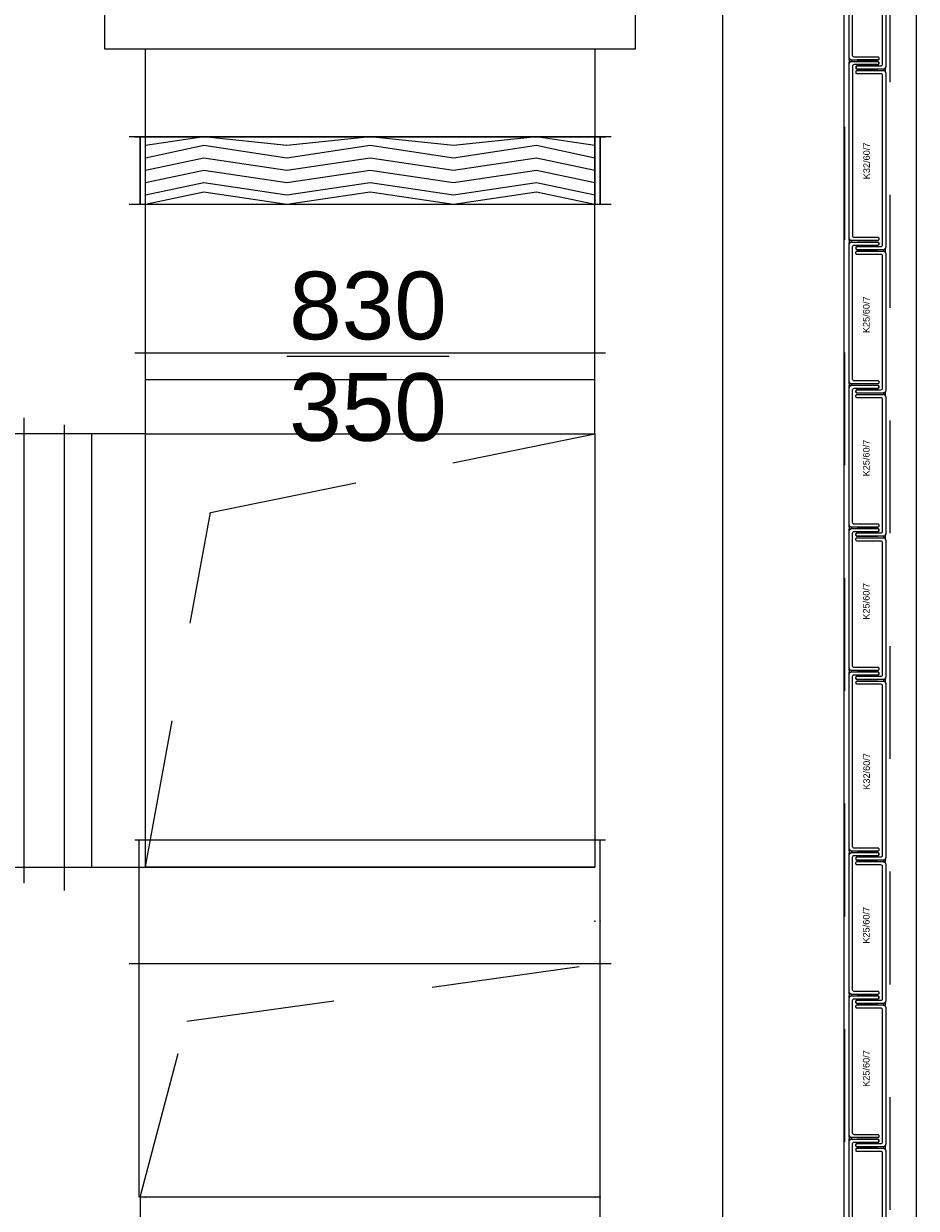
# Model space of a CAD drawing. Header units: metres. Extents: x 0 to 32.9, y 0 to 31.7.
# Tile 20 of 39: x 26 to 27.7, y 19.8 to 22. Entities that reach past the tile are written whole.
import ezdxf
from ezdxf.enums import TextEntityAlignment as Align

# ---------------------------------------------------------------- set-up
doc = ezdxf.new("R2010")
doc.units = ezdxf.units.M
for name, pattern in [('Dash Style-1', [0.41664, 0.20828, -0.20836]), ('DGN Style 2', [0.457481, 0.274488, -0.182992]), ('DGN Style 5', [0.320236, 0.137244, -0.182992])]:
    doc.linetypes.add(name, pattern=pattern)
for name, color, linetype in [('003ARCH_A', 7, 'Continuous'), ('003TX_TXT', 7, 'Continuous'), ('004SON_SON', 7, 'Continuous'), ('004TGA_L', 50, 'Continuous')]:
    doc.layers.add(name, color=color, linetype=linetype)
doc.styles.add('ARIAL', font='arial.ttf')

msp = doc.modelspace()

# ---------------------------------------------------------------- linework, layer by layer
at = {"layer": '003ARCH_A', "color": 253}
for p, q in [((27.6502, 28.7852), (27.6502, 13.5245)), ((27.5164, 28.6523), (27.5164, 13.6573)), ((27.2924, 28.4248), (27.2924, 13.8848))]:
    msp.add_line(p, q, dxfattribs=at)
at = {"layer": '003ARCH_A', "color": 253, "linetype": 'Dash Style-1'}
for p, q in [((27.5184, 13.6555), (27.5184, 28.7372)), ((27.6014, 28.7372), (27.6014, 13.5725))]:
    msp.add_line(p, q, dxfattribs=at)
at = {"layer": '003ARCH_A', "color": 253, "linetype": 'Continuous', "lineweight": 18}
for p, q in [((27.5261, 21.9076), (27.5264, 21.9066)), ((27.5261, 21.9068), (27.5261, 21.9076)), ((27.5261, 21.9064), (27.5261, 21.9068)), ((27.5261, 21.9061), (27.5261, 21.9064)), ((27.5262, 21.9057), (27.5261, 21.9061)), ((27.5262, 21.9053), (27.5262, 21.9057)), ((27.5264, 21.9047), (27.5262, 21.9053)), ((27.5264, 21.9066), (27.527, 21.9056)), ((27.5265, 21.903), (27.5264, 21.9047)), ((27.5265, 21.9024), (27.5265, 21.903)), ((27.5265, 21.9018), (27.5265, 21.9024)), ((27.5265, 21.9013), (27.5265, 21.9018)), ((27.527, 21.9056), (27.528, 21.9046)), ((27.528, 21.9046), (27.529, 21.904)), ((27.529, 21.904), (27.53, 21.9037)), ((27.53, 21.9037), (27.5301, 21.9033)), ((27.5301, 21.9033), (27.5301, 21.903)), ((27.5301, 21.903), (27.5302, 21.9028)), ((27.5302, 21.9028), (27.5302, 21.9026)), ((27.5302, 21.9026), (27.5302, 21.9024)), ((27.5302, 21.9024), (27.5302, 21.9022)), ((27.5302, 21.9022), (27.5302, 21.902)), ((27.5302, 21.902), (27.5302, 21.9017)), ((27.5302, 21.9017), (27.5302, 21.9015)), ((27.5261, 21.8969), (27.5263, 21.8984)), ((27.5264, 21.8979), (27.5261, 21.8969)), ((27.5263, 21.8988), (27.5264, 21.8993)), ((27.5263, 21.8984), (27.5263, 21.8988)), ((27.5264, 21.8997), (27.5265, 21.9001)), ((27.5264, 21.8993), (27.5264, 21.8997)), ((27.527, 21.8989), (27.5264, 21.8979)), ((27.5265, 21.9006), (27.5265, 21.9013)), ((27.5265, 21.9001), (27.5265, 21.9006)), ((27.528, 21.8999), (27.527, 21.8989)), ((27.529, 21.9005), (27.528, 21.8999)), ((27.53, 21.9008), (27.529, 21.9005)), ((27.5301, 21.9009), (27.53, 21.9008)), ((27.5302, 21.9015), (27.5301, 21.9012)), ((27.5301, 21.9012), (27.5301, 21.9009)), ((27.5897, 21.8868), (27.5896, 21.8864)), ((27.5896, 21.8864), (27.5896, 21.8862)), ((27.5896, 21.8862), (27.5896, 21.8859)), ((27.5896, 21.8859), (27.5896, 21.8857)), ((27.5896, 21.8857), (27.5896, 21.8855)), ((27.5896, 21.8855), (27.5896, 21.8853)), ((27.5896, 21.8853), (27.5896, 21.8851)), ((27.5896, 21.8851), (27.5896, 21.8849)), ((27.5896, 21.8849), (27.5896, 21.8846)), ((27.5896, 21.8846), (27.5896, 21.8843)), ((27.5896, 21.8843), (27.5897, 21.8841)), ((27.5907, 21.8871), (27.5897, 21.8868)), ((27.5897, 21.8841), (27.5897, 21.8839)), ((27.5897, 21.8839), (27.5907, 21.8836)), ((27.5918, 21.8877), (27.5907, 21.8871)), ((27.5907, 21.8836), (27.5918, 21.883)), ((27.5928, 21.8887), (27.5918, 21.8877)), ((27.5918, 21.883), (27.5928, 21.882)), ((27.5933, 21.8897), (27.5928, 21.8887)), ((27.5928, 21.882), (27.5933, 21.881)), ((27.5932, 21.8861), (27.5934, 21.8879)), ((27.5932, 21.8855), (27.5932, 21.8861)), ((27.5932, 21.8849), (27.5932, 21.8855)), ((27.5932, 21.8844), (27.5932, 21.8849)), ((27.5933, 21.8838), (27.5932, 21.8844)), ((27.5937, 21.8907), (27.5933, 21.8897)), ((27.5933, 21.8833), (27.5933, 21.8838)), ((27.5933, 21.8828), (27.5933, 21.8833)), ((27.5934, 21.8824), (27.5933, 21.8828)), ((27.5933, 21.881), (27.5937, 21.88)), ((27.5934, 21.8879), (27.5935, 21.8884)), ((27.5934, 21.882), (27.5934, 21.8824)), ((27.5935, 21.8815), (27.5934, 21.882)), ((27.5935, 21.8884), (27.5936, 21.8888)), ((27.5937, 21.88), (27.5935, 21.8815)), ((27.5936, 21.8895), (27.5937, 21.8899)), ((27.5936, 21.8892), (27.5936, 21.8895)), ((27.5936, 21.8888), (27.5936, 21.8892)), ((27.5937, 21.8899), (27.5937, 21.8907)), ((27.5261, 21.574), (27.5264, 21.573)), ((27.5261, 21.5732), (27.5261, 21.574)), ((27.5261, 21.5728), (27.5261, 21.5732)), ((27.5262, 21.5725), (27.5261, 21.5728)), ((27.5261, 21.5633), (27.5263, 21.5648)), ((27.5264, 21.5643), (27.5261, 21.5633)), ((27.5262, 21.572), (27.5262, 21.5725)), ((27.5263, 21.5716), (27.5262, 21.572)), ((27.5264, 21.5711), (27.5263, 21.5716)), ((27.5263, 21.5652), (27.5264, 21.5657)), ((27.5263, 21.5648), (27.5263, 21.5652)), ((27.5264, 21.573), (27.527, 21.572)), ((27.5266, 21.5694), (27.5264, 21.5711)), ((27.5264, 21.5661), (27.5265, 21.5665)), ((27.5264, 21.5657), (27.5264, 21.5661)), ((27.527, 21.5653), (27.5264, 21.5643)), ((27.5265, 21.5682), (27.5266, 21.5688)), ((27.5265, 21.5676), (27.5265, 21.5682)), ((27.5265, 21.567), (27.5265, 21.5676)), ((27.5265, 21.5665), (27.5265, 21.567)), ((27.5266, 21.5688), (27.5266, 21.5694)), ((27.527, 21.572), (27.528, 21.571)), ((27.528, 21.5663), (27.527, 21.5653)), ((27.528, 21.571), (27.529, 21.5704)), ((27.529, 21.5669), (27.528, 21.5663)), ((27.529, 21.5704), (27.53, 21.57)), ((27.53, 21.5672), (27.529, 21.5669)), ((27.53, 21.57), (27.5301, 21.5696)), ((27.5301, 21.5673), (27.53, 21.5672)), ((27.5301, 21.5696), (27.5302, 21.5694)), ((27.5302, 21.5675), (27.5301, 21.5673)), ((27.5302, 21.5694), (27.5302, 21.5692)), ((27.5302, 21.5692), (27.5302, 21.569)), ((27.5302, 21.569), (27.5302, 21.5688)), ((27.5302, 21.5688), (27.5302, 21.5686)), ((27.5302, 21.5686), (27.5302, 21.5684)), ((27.5302, 21.5684), (27.5302, 21.5681)), ((27.5302, 21.5681), (27.5302, 21.5679)), ((27.5302, 21.5679), (27.5302, 21.5675)), ((27.5896, 21.5528), (27.5895, 21.5525)), ((27.5895, 21.5525), (27.5895, 21.5523)), ((27.5895, 21.5523), (27.5895, 21.5521)), ((27.5895, 21.5521), (27.5895, 21.5519)), ((27.5895, 21.5519), (27.5895, 21.5517)), ((27.5895, 21.5517), (27.5895, 21.5515)), ((27.5897, 21.5532), (27.5896, 21.5528)), ((27.5907, 21.5535), (27.5897, 21.5532)), ((27.5917, 21.5541), (27.5907, 21.5535)), ((27.5927, 21.5551), (27.5917, 21.5541)), ((27.5933, 21.5561), (27.5927, 21.5551)), ((27.5932, 21.5525), (27.5933, 21.5542)), ((27.5932, 21.5519), (27.5932, 21.5525)), ((27.5932, 21.5513), (27.5932, 21.5519)), ((27.5936, 21.5571), (27.5933, 21.5561)), ((27.5933, 21.5542), (27.5935, 21.5548)), ((27.5935, 21.5551), (27.5936, 21.5556)), ((27.5935, 21.5548), (27.5935, 21.5551)), ((27.5936, 21.5563), (27.5936, 21.5571)), ((27.5936, 21.5559), (27.5936, 21.5563)), ((27.5936, 21.5556), (27.5936, 21.5559)), ((27.5895, 21.5515), (27.5895, 21.5512)), ((27.5895, 21.5512), (27.5895, 21.551)), ((27.5895, 21.551), (27.5895, 21.5507)), ((27.5895, 21.5507), (27.5896, 21.5504)), ((27.5896, 21.5504), (27.5897, 21.5503)), ((27.5897, 21.5503), (27.5907, 21.55)), ((27.5907, 21.55), (27.5917, 21.5494)), ((27.5917, 21.5494), (27.5927, 21.5484)), ((27.5927, 21.5484), (27.5933, 21.5474)), ((27.5932, 21.5508), (27.5932, 21.5513)), ((27.5932, 21.5501), (27.5932, 21.5508)), ((27.5932, 21.5496), (27.5932, 21.5501)), ((27.5933, 21.5492), (27.5932, 21.5496)), ((27.5933, 21.5488), (27.5933, 21.5492)), ((27.5934, 21.5483), (27.5933, 21.5488)), ((27.5933, 21.5474), (27.5936, 21.5464)), ((27.5934, 21.5479), (27.5934, 21.5483)), ((27.5936, 21.5464), (27.5934, 21.5479)), ((27.5261, 21.3093), (27.5264, 21.3083)), ((27.5261, 21.3085), (27.5261, 21.3093)), ((27.5261, 21.3081), (27.5261, 21.3085)), ((27.5261, 21.3078), (27.5261, 21.3081)), ((27.5262, 21.3074), (27.5261, 21.3078)), ((27.5261, 21.2986), (27.5262, 21.3001)), ((27.5264, 21.2996), (27.5261, 21.2986)), ((27.5262, 21.307), (27.5262, 21.3074)), ((27.5263, 21.3065), (27.5262, 21.307)), ((27.5262, 21.3001), (27.5263, 21.3006)), ((27.5265, 21.3047), (27.5263, 21.3065)), ((27.5263, 21.301), (27.5264, 21.3014)), ((27.5263, 21.3006), (27.5263, 21.301)), ((27.5264, 21.3083), (27.527, 21.3073)), ((27.5264, 21.3024), (27.5265, 21.303)), ((27.5264, 21.3019), (27.5264, 21.3024)), ((27.5264, 21.3014), (27.5264, 21.3019)), ((27.527, 21.3006), (27.5264, 21.2996)), ((27.5265, 21.3041), (27.5265, 21.3047)), ((27.5265, 21.3035), (27.5265, 21.3041)), ((27.5265, 21.303), (27.5265, 21.3035)), ((27.527, 21.3073), (27.528, 21.3063)), ((27.528, 21.3016), (27.527, 21.3006)), ((27.528, 21.3063), (27.529, 21.3057)), ((27.529, 21.3022), (27.528, 21.3016)), ((27.529, 21.3057), (27.53, 21.3054)), ((27.53, 21.3025), (27.529, 21.3022)), ((27.53, 21.3054), (27.5301, 21.305)), ((27.5301, 21.3029), (27.53, 21.3027)), ((27.53, 21.3027), (27.53, 21.3025)), ((27.5301, 21.305), (27.5301, 21.3048)), ((27.5301, 21.3048), (27.5301, 21.3045)), ((27.5301, 21.3045), (27.5302, 21.3043)), ((27.5302, 21.3037), (27.5301, 21.3035)), ((27.5301, 21.3035), (27.5301, 21.3032)), ((27.5301, 21.3032), (27.5301, 21.3029)), ((27.5302, 21.3043), (27.5302, 21.3041)), ((27.5302, 21.3041), (27.5302, 21.3039)), ((27.5302, 21.3039), (27.5302, 21.3037)), ((27.5917, 21.2895), (27.5907, 21.2889)), ((27.5927, 21.2905), (27.5917, 21.2895)), ((27.5933, 21.2915), (27.5927, 21.2905)), ((27.5932, 21.2879), (27.5933, 21.2896)), ((27.5936, 21.2925), (27.5933, 21.2915)), ((27.5933, 21.2896), (27.5935, 21.2901)), ((27.5935, 21.2905), (27.5936, 21.291)), ((27.5935, 21.2901), (27.5935, 21.2905)), ((27.5936, 21.2917), (27.5936, 21.2925)), ((27.5936, 21.2913), (27.5936, 21.2917)), ((27.5936, 21.291), (27.5936, 21.2913)), ((27.5896, 21.2881), (27.5895, 21.2879)), ((27.5895, 21.2879), (27.5895, 21.2877)), ((27.5895, 21.2877), (27.5895, 21.2875)), ((27.5895, 21.2875), (27.5895, 21.2873)), ((27.5895, 21.2873), (27.5895, 21.2871)), ((27.5895, 21.2871), (27.5895, 21.2869)), ((27.5895, 21.2869), (27.5895, 21.2866)), ((27.5895, 21.2866), (27.5895, 21.2864)), ((27.5895, 21.2864), (27.5895, 21.286)), ((27.5895, 21.286), (27.5896, 21.2858)), ((27.5897, 21.2885), (27.5896, 21.2881)), ((27.5896, 21.2858), (27.5897, 21.2857)), ((27.5907, 21.2889), (27.5897, 21.2885)), ((27.5897, 21.2857), (27.5907, 21.2854)), ((27.5907, 21.2854), (27.5917, 21.2848)), ((27.5917, 21.2848), (27.5927, 21.2838)), ((27.5927, 21.2838), (27.5933, 21.2828)), ((27.5932, 21.2873), (27.5932, 21.2879)), ((27.5932, 21.2867), (27.5932, 21.2873)), ((27.5932, 21.2861), (27.5932, 21.2867)), ((27.5932, 21.2855), (27.5932, 21.2861)), ((27.5932, 21.285), (27.5932, 21.2855)), ((27.5933, 21.2846), (27.5932, 21.285)), ((27.5933, 21.2842), (27.5933, 21.2846)), ((27.5934, 21.2837), (27.5933, 21.2842)), ((27.5933, 21.2828), (27.5936, 21.2818)), ((27.5934, 21.2833), (27.5934, 21.2837)), ((27.5936, 21.2818), (27.5934, 21.2833)), ((27.5261, 21.0447), (27.5264, 21.0437)), ((27.5261, 21.0439), (27.5261, 21.0447)), ((27.5261, 21.0435), (27.5261, 21.0439)), ((27.5261, 21.0432), (27.5261, 21.0435)), ((27.5262, 21.0427), (27.5261, 21.0432)), ((27.5261, 21.034), (27.5262, 21.0355)), ((27.5264, 21.035), (27.5261, 21.034)), ((27.5262, 21.0424), (27.5262, 21.0427)), ((27.5263, 21.0418), (27.5262, 21.0424)), ((27.5262, 21.0355), (27.5263, 21.0359)), ((27.5265, 21.0401), (27.5263, 21.0418)), ((27.5263, 21.0364), (27.5264, 21.0368)), ((27.5263, 21.0359), (27.5263, 21.0364)), ((27.5264, 21.0437), (27.527, 21.0427)), ((27.5264, 21.0377), (27.5265, 21.0384)), ((27.5264, 21.0372), (27.5264, 21.0377)), ((27.5264, 21.0368), (27.5264, 21.0372)), ((27.527, 21.036), (27.5264, 21.035)), ((27.5265, 21.0395), (27.5265, 21.0401)), ((27.5265, 21.0389), (27.5265, 21.0395)), ((27.5265, 21.0384), (27.5265, 21.0389)), ((27.527, 21.0427), (27.528, 21.0417)), ((27.528, 21.037), (27.527, 21.036)), ((27.528, 21.0417), (27.529, 21.0411)), ((27.529, 21.0376), (27.528, 21.037)), ((27.529, 21.0411), (27.53, 21.0408)), ((27.53, 21.0379), (27.529, 21.0376)), ((27.53, 21.0408), (27.5301, 21.0404)), ((27.5301, 21.0383), (27.53, 21.038)), ((27.53, 21.038), (27.53, 21.0379)), ((27.5301, 21.0404), (27.5301, 21.0401)), ((27.5301, 21.0401), (27.5301, 21.0399)), ((27.5301, 21.0399), (27.5302, 21.0397)), ((27.5302, 21.0391), (27.5301, 21.0388)), ((27.5301, 21.0388), (27.5301, 21.0386)), ((27.5301, 21.0386), (27.5301, 21.0383)), ((27.5302, 21.0397), (27.5302, 21.0395)), ((27.5302, 21.0395), (27.5302, 21.0393)), ((27.5302, 21.0393), (27.5302, 21.0391)), ((27.5933, 21.0268), (27.5927, 21.0258)), ((27.5936, 21.0278), (27.5933, 21.0268)), ((27.5936, 21.027), (27.5936, 21.0278)), ((27.5936, 21.0266), (27.5936, 21.027)), ((27.5936, 21.0263), (27.5936, 21.0266)), ((27.5896, 21.0235), (27.5895, 21.0233)), ((27.5895, 21.0233), (27.5895, 21.023)), ((27.5895, 21.023), (27.5895, 21.0228)), ((27.5895, 21.0228), (27.5895, 21.0226)), ((27.5895, 21.0226), (27.5895, 21.0224)), ((27.5895, 21.0224), (27.5895, 21.0222)), ((27.5895, 21.0222), (27.5895, 21.022)), ((27.5895, 21.022), (27.5895, 21.0217)), ((27.5895, 21.0217), (27.5895, 21.0214)), ((27.5895, 21.0214), (27.5896, 21.0212)), ((27.5897, 21.0239), (27.5896, 21.0235)), ((27.5896, 21.0212), (27.5897, 21.021)), ((27.5907, 21.0242), (27.5897, 21.0239)), ((27.5897, 21.021), (27.5907, 21.0207)), ((27.5917, 21.0248), (27.5907, 21.0242)), ((27.5907, 21.0207), (27.5917, 21.0201)), ((27.5927, 21.0258), (27.5917, 21.0248)), ((27.5917, 21.0201), (27.5927, 21.0191)), ((27.5927, 21.0191), (27.5933, 21.0181)), ((27.5932, 21.0232), (27.5933, 21.025)), ((27.5932, 21.0226), (27.5932, 21.0232)), ((27.5932, 21.022), (27.5932, 21.0226)), ((27.5932, 21.0215), (27.5932, 21.022)), ((27.5932, 21.0209), (27.5932, 21.0215)), ((27.5932, 21.0204), (27.5932, 21.0209)), ((27.5933, 21.0199), (27.5932, 21.0204)), ((27.5933, 21.025), (27.5935, 21.0255)), ((27.5933, 21.0195), (27.5933, 21.0199)), ((27.5934, 21.0191), (27.5933, 21.0195)), ((27.5933, 21.0181), (27.5936, 21.0171)), ((27.5934, 21.0186), (27.5934, 21.0191)), ((27.5936, 21.0171), (27.5934, 21.0186)), ((27.5935, 21.0259), (27.5936, 21.0263)), ((27.5935, 21.0255), (27.5935, 21.0259)), ((27.5261, 20.78), (27.5264, 20.779)), ((27.5261, 20.7792), (27.5261, 20.78)), ((27.5261, 20.7789), (27.5261, 20.7792)), ((27.5261, 20.7786), (27.5261, 20.7789)), ((27.5262, 20.7781), (27.5261, 20.7786)), ((27.5261, 20.7693), (27.5262, 20.7708)), ((27.5264, 20.7703), (27.5261, 20.7693)), ((27.5262, 20.7777), (27.5262, 20.7781)), ((27.5263, 20.7772), (27.5262, 20.7777)), ((27.5262, 20.7708), (27.5263, 20.7713)), ((27.5265, 20.7755), (27.5263, 20.7772)), ((27.5263, 20.7717), (27.5264, 20.7721)), ((27.5263, 20.7713), (27.5263, 20.7717)), ((27.5264, 20.779), (27.527, 20.778)), ((27.5264, 20.7731), (27.5265, 20.7737)), ((27.5264, 20.7726), (27.5264, 20.7731)), ((27.5264, 20.7721), (27.5264, 20.7726)), ((27.527, 20.7714), (27.5264, 20.7703)), ((27.5265, 20.7749), (27.5265, 20.7755)), ((27.5265, 20.7742), (27.5265, 20.7749)), ((27.5265, 20.7737), (27.5265, 20.7742)), ((27.527, 20.778), (27.528, 20.777)), ((27.528, 20.7724), (27.527, 20.7714)), ((27.528, 20.777), (27.529, 20.7764)), ((27.529, 20.7729), (27.528, 20.7724)), ((27.529, 20.7764), (27.53, 20.7761)), ((27.53, 20.7733), (27.529, 20.7729)), ((27.53, 20.7761), (27.5301, 20.7757)), ((27.5301, 20.7736), (27.53, 20.7734)), ((27.53, 20.7734), (27.53, 20.7733)), ((27.5301, 20.7757), (27.5301, 20.7755)), ((27.5301, 20.7755), (27.5301, 20.7753)), ((27.5301, 20.7753), (27.5302, 20.775)), ((27.5302, 20.7744), (27.5301, 20.7742)), ((27.5301, 20.7742), (27.5301, 20.774)), ((27.5301, 20.774), (27.5301, 20.7736)), ((27.5302, 20.775), (27.5302, 20.7748)), ((27.5302, 20.7748), (27.5302, 20.7746)), ((27.5302, 20.7746), (27.5302, 20.7744)), ((27.5896, 20.7584), (27.5895, 20.7581)), ((27.5895, 20.7581), (27.5895, 20.758)), ((27.5895, 20.758), (27.5895, 20.7577)), ((27.5895, 20.7577), (27.5895, 20.7575)), ((27.5895, 20.7575), (27.5896, 20.7573)), ((27.5897, 20.7592), (27.5896, 20.7588)), ((27.5896, 20.7588), (27.5896, 20.7586)), ((27.5896, 20.7586), (27.5896, 20.7584)), ((27.5896, 20.7573), (27.5896, 20.7571)), ((27.5896, 20.7571), (27.5896, 20.7567)), ((27.5896, 20.7567), (27.5897, 20.7565)), ((27.5907, 20.7596), (27.5897, 20.7592)), ((27.5897, 20.7565), (27.5897, 20.7564)), ((27.5897, 20.7564), (27.5907, 20.7561)), ((27.5917, 20.7601), (27.5907, 20.7596)), ((27.5907, 20.7561), (27.5917, 20.7555)), ((27.5927, 20.7611), (27.5917, 20.7601)), ((27.5917, 20.7555), (27.5927, 20.7545)), ((27.5933, 20.7621), (27.5927, 20.7611)), ((27.5927, 20.7545), (27.5933, 20.7535)), ((27.5932, 20.7586), (27.5934, 20.7603)), ((27.5932, 20.758), (27.5932, 20.7586)), ((27.5932, 20.7574), (27.5932, 20.758)), ((27.5932, 20.7568), (27.5932, 20.7574)), ((27.5933, 20.7562), (27.5932, 20.7568)), ((27.5936, 20.7632), (27.5933, 20.7621)), ((27.5933, 20.7557), (27.5933, 20.7562)), ((27.5933, 20.7553), (27.5933, 20.7557)), ((27.5934, 20.7549), (27.5933, 20.7553)), ((27.5933, 20.7535), (27.5936, 20.7525)), ((27.5934, 20.7603), (27.5935, 20.7608)), ((27.5934, 20.7544), (27.5934, 20.7549)), ((27.5935, 20.7539), (27.5934, 20.7544)), ((27.5935, 20.7612), (27.5936, 20.7617)), ((27.5935, 20.7608), (27.5935, 20.7612)), ((27.5936, 20.7525), (27.5935, 20.7539)), ((27.5936, 20.7624), (27.5936, 20.7632)), ((27.5936, 20.762), (27.5936, 20.7624)), ((27.5936, 20.7617), (27.5936, 20.762)), ((27.5261, 20.4464), (27.5264, 20.4454)), ((27.5261, 20.4456), (27.5261, 20.4464)), ((27.5261, 20.4452), (27.5261, 20.4456)), ((27.5261, 20.4449), (27.5261, 20.4452)), ((27.5262, 20.4445), (27.5261, 20.4449)), ((27.5261, 20.4357), (27.5263, 20.4372)), ((27.5264, 20.4367), (27.5261, 20.4357)), ((27.5262, 20.4441), (27.5262, 20.4445)), ((27.5264, 20.4436), (27.5262, 20.4441)), ((27.5263, 20.4377), (27.5264, 20.4381)), ((27.5263, 20.4372), (27.5263, 20.4377)), ((27.5264, 20.4454), (27.527, 20.4444)), ((27.5265, 20.4418), (27.5264, 20.4436)), ((27.5264, 20.4385), (27.5265, 20.439)), ((27.5264, 20.4381), (27.5264, 20.4385)), ((27.527, 20.4377), (27.5264, 20.4367)), ((27.5265, 20.4412), (27.5265, 20.4418)), ((27.5265, 20.4406), (27.5265, 20.4412)), ((27.5265, 20.4401), (27.5265, 20.4406)), ((27.5265, 20.4395), (27.5265, 20.4401)), ((27.5265, 20.439), (27.5265, 20.4395)), ((27.527, 20.4444), (27.528, 20.4434)), ((27.528, 20.4387), (27.527, 20.4377)), ((27.528, 20.4434), (27.529, 20.4428)), ((27.529, 20.4393), (27.528, 20.4387)), ((27.529, 20.4428), (27.53, 20.4425)), ((27.53, 20.4396), (27.529, 20.4393)), ((27.53, 20.4425), (27.5301, 20.4421)), ((27.5301, 20.4398), (27.53, 20.4396)), ((27.5301, 20.4421), (27.5301, 20.4419)), ((27.5301, 20.4419), (27.5302, 20.4416)), ((27.5302, 20.4403), (27.5301, 20.44)), ((27.5301, 20.44), (27.5301, 20.4398)), ((27.5302, 20.4416), (27.5302, 20.4414)), ((27.5302, 20.4414), (27.5302, 20.4412)), ((27.5302, 20.4412), (27.5302, 20.441)), ((27.5302, 20.441), (27.5302, 20.4408)), ((27.5302, 20.4408), (27.5302, 20.4406)), ((27.5302, 20.4406), (27.5302, 20.4403)), ((27.5896, 20.4252), (27.5895, 20.425)), ((27.5895, 20.425), (27.5895, 20.4247)), ((27.5895, 20.4247), (27.5895, 20.4245)), ((27.5895, 20.4245), (27.5895, 20.4243)), ((27.5895, 20.4243), (27.5895, 20.4241)), ((27.5895, 20.4241), (27.5895, 20.4239)), ((27.5895, 20.4239), (27.5895, 20.4237)), ((27.5895, 20.4237), (27.5895, 20.4235)), ((27.5895, 20.4235), (27.5895, 20.4231)), ((27.5895, 20.4231), (27.5896, 20.4229)), ((27.5897, 20.4256), (27.5896, 20.4252)), ((27.5896, 20.4229), (27.5897, 20.4228)), ((27.5907, 20.4259), (27.5897, 20.4256)), ((27.5897, 20.4228), (27.5907, 20.4224)), ((27.5917, 20.4265), (27.5907, 20.4259)), ((27.5907, 20.4224), (27.5917, 20.4219)), ((27.5927, 20.4275), (27.5917, 20.4265)), ((27.5917, 20.4219), (27.5927, 20.4208)), ((27.5933, 20.4285), (27.5927, 20.4275)), ((27.5927, 20.4208), (27.5933, 20.4198)), ((27.5932, 20.425), (27.5933, 20.4267)), ((27.5932, 20.4244), (27.5932, 20.425)), ((27.5932, 20.4237), (27.5932, 20.4244)), ((27.5932, 20.4232), (27.5932, 20.4237)), ((27.5932, 20.4226), (27.5932, 20.4232)), ((27.5932, 20.4221), (27.5932, 20.4226)), ((27.5933, 20.4216), (27.5932, 20.4221)), ((27.5936, 20.4295), (27.5933, 20.4285)), ((27.5933, 20.4267), (27.5935, 20.4272)), ((27.5933, 20.4212), (27.5933, 20.4216)), ((27.5934, 20.4208), (27.5933, 20.4212)), ((27.5933, 20.4198), (27.5936, 20.4188)), ((27.5934, 20.4203), (27.5934, 20.4208)), ((27.5936, 20.4188), (27.5934, 20.4203)), ((27.5935, 20.4276), (27.5936, 20.4281)), ((27.5935, 20.4272), (27.5935, 20.4276)), ((27.5936, 20.4287), (27.5936, 20.4295)), ((27.5936, 20.4284), (27.5936, 20.4287)), ((27.5936, 20.4281), (27.5936, 20.4284)), ((27.5261, 20.1818), (27.5264, 20.1808)), ((27.5261, 20.181), (27.5261, 20.1818)), ((27.5261, 20.1806), (27.5261, 20.181)), ((27.5261, 20.1803), (27.5261, 20.1806)), ((27.5262, 20.1798), (27.5261, 20.1803)), ((27.5262, 20.1794), (27.5262, 20.1798)), ((27.5263, 20.1789), (27.5262, 20.1794)), ((27.5265, 20.1772), (27.5263, 20.1789)), ((27.5263, 20.1735), (27.5264, 20.1739)), ((27.5263, 20.173), (27.5263, 20.1735)), ((27.5264, 20.1808), (27.527, 20.1797)), ((27.5264, 20.1748), (27.5265, 20.1754)), ((27.5264, 20.1743), (27.5264, 20.1748)), ((27.5264, 20.1739), (27.5264, 20.1743)), ((27.5265, 20.1766), (27.5265, 20.1772)), ((27.5265, 20.176), (27.5265, 20.1766)), ((27.5265, 20.1754), (27.5265, 20.176)), ((27.527, 20.1797), (27.528, 20.1787)), ((27.528, 20.1741), (27.527, 20.1731)), ((27.528, 20.1787), (27.529, 20.1782)), ((27.529, 20.1747), (27.528, 20.1741)), ((27.529, 20.1782), (27.53, 20.1778)), ((27.53, 20.175), (27.529, 20.1747)), ((27.53, 20.1778), (27.5301, 20.1774)), ((27.5301, 20.1753), (27.53, 20.1751)), ((27.53, 20.1751), (27.53, 20.175)), ((27.5301, 20.1774), (27.5301, 20.1772)), ((27.5301, 20.1772), (27.5301, 20.177)), ((27.5301, 20.177), (27.5302, 20.1768)), ((27.5302, 20.1761), (27.5301, 20.1759)), ((27.5301, 20.1759), (27.5301, 20.1757)), ((27.5301, 20.1757), (27.5301, 20.1753)), ((27.5302, 20.1768), (27.5302, 20.1766)), ((27.5302, 20.1766), (27.5302, 20.1763)), ((27.5302, 20.1763), (27.5302, 20.1761)), ((27.5261, 20.1711), (27.5262, 20.1725)), ((27.5264, 20.1721), (27.5261, 20.1711)), ((27.5262, 20.1725), (27.5263, 20.173)), ((27.527, 20.1731), (27.5264, 20.1721)), ((27.5896, 20.1605), (27.5895, 20.1603)), ((27.5895, 20.1603), (27.5895, 20.1601)), ((27.5895, 20.1601), (27.5895, 20.1599)), ((27.5895, 20.1599), (27.5895, 20.1597)), ((27.5895, 20.1597), (27.5895, 20.1595)), ((27.5895, 20.1595), (27.5895, 20.1593)), ((27.5895, 20.1593), (27.5895, 20.159)), ((27.5895, 20.159), (27.5895, 20.1588)), ((27.5895, 20.1588), (27.5895, 20.1584)), ((27.5895, 20.1584), (27.5896, 20.1582)), ((27.5897, 20.161), (27.5896, 20.1605)), ((27.5896, 20.1582), (27.5897, 20.1581)), ((27.5907, 20.1613), (27.5897, 20.161)), ((27.5897, 20.1581), (27.5907, 20.1578)), ((27.5917, 20.1619), (27.5907, 20.1613)), ((27.5907, 20.1578), (27.5917, 20.1572)), ((27.5927, 20.1629), (27.5917, 20.1619)), ((27.5917, 20.1572), (27.5927, 20.1562)), ((27.5933, 20.1639), (27.5927, 20.1629)), ((27.5927, 20.1562), (27.5933, 20.1552)), ((27.5932, 20.1603), (27.5933, 20.162)), ((27.5932, 20.1597), (27.5932, 20.1603)), ((27.5932, 20.1591), (27.5932, 20.1597)), ((27.5932, 20.1586), (27.5932, 20.1591)), ((27.5932, 20.1579), (27.5932, 20.1586)), ((27.5932, 20.1574), (27.5932, 20.1579)), ((27.5933, 20.157), (27.5932, 20.1574)), ((27.5936, 20.1649), (27.5933, 20.1639)), ((27.5933, 20.162), (27.5935, 20.1626)), ((27.5933, 20.1566), (27.5933, 20.157)), ((27.5934, 20.1561), (27.5933, 20.1566)), ((27.5933, 20.1552), (27.5936, 20.1542)), ((27.5934, 20.1557), (27.5934, 20.1561)), ((27.5936, 20.1542), (27.5934, 20.1557)), ((27.5935, 20.1629), (27.5936, 20.1634)), ((27.5935, 20.1626), (27.5935, 20.1629)), ((27.5936, 20.1641), (27.5936, 20.1649)), ((27.5936, 20.1637), (27.5936, 20.1641)), ((27.5936, 20.1634), (27.5936, 20.1637)), ((27.5261, 19.9171), (27.5264, 19.9161)), ((27.5261, 19.9163), (27.5261, 19.9171)), ((27.5261, 19.9159), (27.5261, 19.9163)), ((27.5261, 19.9156), (27.5261, 19.9159)), ((27.5262, 19.9152), (27.5261, 19.9156)), ((27.5262, 19.9148), (27.5262, 19.9152)), ((27.5263, 19.9142), (27.5262, 19.9148)), ((27.5265, 19.9125), (27.5263, 19.9142)), ((27.5264, 19.9161), (27.527, 19.9151)), ((27.5264, 19.9102), (27.5265, 19.9108)), ((27.5265, 19.9119), (27.5265, 19.9125)), ((27.5265, 19.9113), (27.5265, 19.9119)), ((27.5265, 19.9108), (27.5265, 19.9113)), ((27.527, 19.9151), (27.528, 19.9141)), ((27.528, 19.9141), (27.529, 19.9135)), ((27.529, 19.9135), (27.53, 19.9132)), ((27.53, 19.9132), (27.5301, 19.9128)), ((27.5301, 19.9107), (27.53, 19.9105)), ((27.5301, 19.9128), (27.5301, 19.9125)), ((27.5301, 19.9125), (27.5301, 19.9123)), ((27.5301, 19.9123), (27.5302, 19.9121)), ((27.5302, 19.9115), (27.5301, 19.9112)), ((27.5301, 19.9112), (27.5301, 19.911)), ((27.5301, 19.911), (27.5301, 19.9107)), ((27.5302, 19.9121), (27.5302, 19.9119)), ((27.5302, 19.9119), (27.5302, 19.9117)), ((27.5302, 19.9117), (27.5302, 19.9115)), ((27.5261, 19.9064), (27.5262, 19.9079)), ((27.5264, 19.9074), (27.5261, 19.9064)), ((27.5262, 19.9079), (27.5263, 19.9084)), ((27.5263, 19.9088), (27.5264, 19.9092)), ((27.5263, 19.9084), (27.5263, 19.9088)), ((27.5264, 19.9097), (27.5264, 19.9102)), ((27.5264, 19.9092), (27.5264, 19.9097)), ((27.527, 19.9084), (27.5264, 19.9074)), ((27.528, 19.9094), (27.527, 19.9084)), ((27.529, 19.91), (27.528, 19.9094)), ((27.53, 19.9103), (27.529, 19.91)), ((27.53, 19.9105), (27.53, 19.9103)), ((27.5896, 19.8954), (27.5895, 19.8952)), ((27.5895, 19.8952), (27.5895, 19.895)), ((27.5895, 19.895), (27.5895, 19.8948)), ((27.5895, 19.8948), (27.5895, 19.8946)), ((27.5895, 19.8946), (27.5896, 19.8944)), ((27.5897, 19.8963), (27.5896, 19.8959)), ((27.5896, 19.8959), (27.5896, 19.8957)), ((27.5896, 19.8957), (27.5896, 19.8954)), ((27.5896, 19.8944), (27.5896, 19.8941)), ((27.5896, 19.8941), (27.5896, 19.8938)), ((27.5896, 19.8938), (27.5897, 19.8936)), ((27.5907, 19.8966), (27.5897, 19.8963)), ((27.5897, 19.8936), (27.5897, 19.8934)), ((27.5897, 19.8934), (27.5907, 19.8931)), ((27.5917, 19.8972), (27.5907, 19.8966)), ((27.5907, 19.8931), (27.5917, 19.8925)), ((27.5927, 19.8982), (27.5917, 19.8972)), ((27.5917, 19.8925), (27.5927, 19.8915)), ((27.5933, 19.8992), (27.5927, 19.8982)), ((27.5927, 19.8915), (27.5933, 19.8905)), ((27.5932, 19.8956), (27.5934, 19.8974)), ((27.5932, 19.8951), (27.5932, 19.8956)), ((27.5932, 19.8944), (27.5932, 19.8951)), ((27.5932, 19.8939), (27.5932, 19.8944)), ((27.5933, 19.8933), (27.5932, 19.8939)), ((27.5936, 19.9002), (27.5933, 19.8992)), ((27.5933, 19.8928), (27.5933, 19.8933)), ((27.5933, 19.8923), (27.5933, 19.8928)), ((27.5934, 19.8919), (27.5933, 19.8923)), ((27.5933, 19.8905), (27.5936, 19.8895)), ((27.5934, 19.8974), (27.5935, 19.8979)), ((27.5934, 19.8915), (27.5934, 19.8919)), ((27.5935, 19.891), (27.5934, 19.8915)), ((27.5935, 19.8983), (27.5936, 19.8988)), ((27.5935, 19.8979), (27.5935, 19.8983)), ((27.5936, 19.8895), (27.5935, 19.891)), ((27.5936, 19.8994), (27.5936, 19.9002)), ((27.5936, 19.8991), (27.5936, 19.8994)), ((27.5936, 19.8988), (27.5936, 19.8991))]:
    msp.add_line(p, q, dxfattribs=at)
at = {"layer": '003ARCH_A', "color": 253}
for points in [[(27.526, 21.9085), (27.526, 22.2295, -0.414214), (27.531, 22.2345), (27.579, 22.2345, -0.414214), (27.581, 22.2325), (27.581, 22.2305, -0.414214), (27.579, 22.2285), (27.535, 22.2285, 0.414214), (27.532, 22.2255), (27.532, 21.9126, 0.414214), (27.535, 21.9096), (27.579, 21.9096, -0.414214), (27.581, 21.9076), (27.581, 21.9055, -0.198912), (27.5804, 21.9041, -0.198912), (27.579, 21.9035), (27.531, 21.9035, -0.198912), (27.5275, 21.905, -0.198912), (27.526, 21.9085)], [(27.5938, 22.2127), (27.5938, 21.8917, -0.414214), (27.5888, 21.8867), (27.5408, 21.8867, -0.414214), (27.5388, 21.8887), (27.5388, 21.8908, -0.414214), (27.5408, 21.8928), (27.5847, 21.8928, 0.414214), (27.5877, 21.8958), (27.5877, 22.2086, 0.414214), (27.5847, 22.2116), (27.5408, 22.2116, -0.414214), (27.5388, 22.2136), (27.5388, 22.2157, -0.198912), (27.5394, 22.2171, -0.198912), (27.5408, 22.2177), (27.5888, 22.2177, -0.198912), (27.5923, 22.2162, -0.198912), (27.5938, 22.2127)], [(27.526, 21.5749), (27.526, 21.8959, -0.414214), (27.531, 21.9009), (27.579, 21.9009, -0.414214), (27.581, 21.8989), (27.581, 21.8969, -0.414214), (27.579, 21.8949), (27.5351, 21.8949, 0.414214), (27.5321, 21.8919), (27.5321, 21.579, 0.414214), (27.5351, 21.576), (27.579, 21.576, -0.414214), (27.581, 21.574), (27.581, 21.5719, -0.198912), (27.5804, 21.5705, -0.198912), (27.579, 21.5699), (27.531, 21.5699, -0.198912), (27.5275, 21.5714, -0.198912), (27.526, 21.5749)], [(27.5938, 21.8791), (27.5938, 21.5581, -0.414214), (27.5888, 21.5531), (27.5408, 21.5531, -0.414214), (27.5388, 21.5551), (27.5388, 21.5571, -0.414214), (27.5408, 21.5591), (27.5847, 21.5591, 0.414214), (27.5877, 21.5621), (27.5877, 21.875, 0.414214), (27.5847, 21.878), (27.5408, 21.878, -0.414214), (27.5388, 21.88), (27.5388, 21.8821, -0.198912), (27.5394, 21.8835, -0.198912), (27.5408, 21.8841), (27.5888, 21.8841, -0.198912), (27.5923, 21.8826, -0.198912), (27.5938, 21.8791)], [(27.526, 21.3103), (27.526, 21.5623, -0.414214), (27.531, 21.5673), (27.579, 21.5673, -0.414214), (27.581, 21.5653), (27.581, 21.5632, -0.414214), (27.579, 21.5612), (27.535, 21.5612, 0.414214), (27.532, 21.5582), (27.532, 21.3143, 0.414214), (27.535, 21.3113), (27.579, 21.3113, -0.414214), (27.581, 21.3093), (27.581, 21.3073, -0.198912), (27.5804, 21.3058, -0.198912), (27.579, 21.3053), (27.531, 21.3053, -0.198912), (27.5274, 21.3067, -0.198912), (27.526, 21.3103)], [(27.5937, 21.5455), (27.5937, 21.2934, -0.414214), (27.5887, 21.2884), (27.5407, 21.2884, -0.414214), (27.5387, 21.2904), (27.5387, 21.2925, -0.414214), (27.5407, 21.2945), (27.5847, 21.2945, 0.414214), (27.5877, 21.2975), (27.5877, 21.5414, 0.414214), (27.5847, 21.5444), (27.5407, 21.5444, -0.414214), (27.5387, 21.5464), (27.5387, 21.5485, -0.198912), (27.5393, 21.5499, -0.198912), (27.5407, 21.5505), (27.5887, 21.5505, -0.198912), (27.5923, 21.549, -0.198912), (27.5937, 21.5455)], [(27.526, 21.0456), (27.526, 21.2977, -0.414214), (27.531, 21.3027), (27.579, 21.3027, -0.414214), (27.581, 21.3007), (27.581, 21.2986, -0.414214), (27.579, 21.2966), (27.535, 21.2966, 0.414214), (27.532, 21.2936), (27.532, 21.0497, 0.414214), (27.535, 21.0467), (27.579, 21.0467, -0.414214), (27.581, 21.0447), (27.581, 21.0426, -0.198912), (27.5804, 21.0412, -0.198912), (27.579, 21.0406), (27.531, 21.0406, -0.198912), (27.5274, 21.0421, -0.198912), (27.526, 21.0456)], [(27.5937, 21.2808), (27.5937, 21.0288, -0.414214), (27.5887, 21.0238), (27.5407, 21.0238, -0.414214), (27.5387, 21.0258), (27.5387, 21.0279, -0.414214), (27.5407, 21.0299), (27.5847, 21.0299, 0.414214), (27.5877, 21.0329), (27.5877, 21.2768, 0.414214), (27.5847, 21.2798), (27.5407, 21.2798, -0.414214), (27.5387, 21.2818), (27.5387, 21.2838, -0.198912), (27.5393, 21.2852, -0.198912), (27.5407, 21.2858), (27.5887, 21.2858, -0.198912), (27.5923, 21.2844, -0.198912), (27.5937, 21.2808)], [(27.526, 20.781), (27.526, 21.033, -0.414214), (27.531, 21.038), (27.579, 21.038, -0.414214), (27.581, 21.036), (27.581, 21.034, -0.414214), (27.579, 21.032), (27.535, 21.032, 0.414214), (27.532, 21.029), (27.532, 20.785, 0.414214), (27.535, 20.782), (27.579, 20.782, -0.414214), (27.581, 20.78), (27.581, 20.778, -0.198912), (27.5804, 20.7766, -0.198912), (27.579, 20.776), (27.531, 20.776, -0.198912), (27.5274, 20.7774, -0.198912), (27.526, 20.781)], [(27.5937, 21.0162), (27.5937, 20.7641, -0.414214), (27.5887, 20.7591), (27.5407, 20.7591, -0.414214), (27.5387, 20.7611), (27.5387, 20.7632, -0.414214), (27.5407, 20.7652), (27.5847, 20.7652, 0.414214), (27.5877, 20.7682), (27.5877, 21.0121, 0.414214), (27.5847, 21.0151), (27.5407, 21.0151, -0.414214), (27.5387, 21.0171), (27.5387, 21.0192, -0.198912), (27.5393, 21.0206, -0.198912), (27.5407, 21.0212), (27.5887, 21.0212, -0.198912), (27.5923, 21.0197, -0.198912), (27.5937, 21.0162)], [(27.526, 20.4474), (27.526, 20.7684, -0.414214), (27.531, 20.7734), (27.579, 20.7734, -0.414214), (27.581, 20.7714), (27.581, 20.7693, -0.414214), (27.579, 20.7673), (27.535, 20.7673, 0.414214), (27.532, 20.7643), (27.532, 20.4514, 0.414214), (27.535, 20.4484), (27.579, 20.4484, -0.414214), (27.581, 20.4464), (27.581, 20.4444, -0.198912), (27.5804, 20.4429, -0.198912), (27.579, 20.4424), (27.531, 20.4424, -0.198912), (27.5275, 20.4438, -0.198912), (27.526, 20.4474)], [(27.5938, 20.7515), (27.5938, 20.4305, -0.414214), (27.5888, 20.4255), (27.5408, 20.4255, -0.414214), (27.5388, 20.4275), (27.5388, 20.4296, -0.414214), (27.5408, 20.4316), (27.5847, 20.4316, 0.414214), (27.5877, 20.4346), (27.5877, 20.7475, 0.414214), (27.5847, 20.7505), (27.5408, 20.7505, -0.414214), (27.5388, 20.7525), (27.5388, 20.7545, -0.198912), (27.5394, 20.7559, -0.198912), (27.5408, 20.7565), (27.5888, 20.7565, -0.198912), (27.5923, 20.7551, -0.198912), (27.5938, 20.7515)], [(27.526, 20.1827), (27.526, 20.4347, -0.414214), (27.531, 20.4397), (27.579, 20.4397, -0.414214), (27.581, 20.4377), (27.581, 20.4357, -0.414214), (27.579, 20.4337), (27.535, 20.4337, 0.414214), (27.532, 20.4307), (27.532, 20.1868, 0.414214), (27.535, 20.1838), (27.579, 20.1838, -0.414214), (27.581, 20.1818), (27.581, 20.1797, -0.198912), (27.5804, 20.1783, -0.198912), (27.579, 20.1777), (27.531, 20.1777, -0.198912), (27.5274, 20.1792, -0.198912), (27.526, 20.1827)], [(27.5937, 20.4179), (27.5937, 20.1659, -0.414214), (27.5887, 20.1609), (27.5407, 20.1609, -0.414214), (27.5387, 20.1629), (27.5387, 20.1649, -0.414214), (27.5407, 20.1669), (27.5847, 20.1669, 0.414214), (27.5877, 20.1699), (27.5877, 20.4138, 0.414214), (27.5847, 20.4168), (27.5407, 20.4168, -0.414214), (27.5387, 20.4188), (27.5387, 20.4209, -0.198912), (27.5393, 20.4223, -0.198912), (27.5407, 20.4229), (27.5887, 20.4229, -0.198912), (27.5923, 20.4214, -0.198912), (27.5937, 20.4179)], [(27.526, 19.9181), (27.526, 20.1701, -0.414214), (27.531, 20.1751), (27.579, 20.1751, -0.414214), (27.581, 20.1731), (27.581, 20.171, -0.414214), (27.579, 20.169), (27.535, 20.169, 0.414214), (27.532, 20.166), (27.532, 19.9221, 0.414214), (27.535, 19.9191), (27.579, 19.9191, -0.414214), (27.581, 19.9171), (27.581, 19.9151, -0.198912), (27.5804, 19.9136, -0.198912), (27.579, 19.9131), (27.531, 19.9131, -0.198912), (27.5274, 19.9145, -0.198912), (27.526, 19.9181)], [(27.5937, 20.1532), (27.5937, 19.9012, -0.414214), (27.5887, 19.8962), (27.5407, 19.8962, -0.414214), (27.5387, 19.8982), (27.5387, 19.9003, -0.414214), (27.5407, 19.9023), (27.5847, 19.9023, 0.414214), (27.5877, 19.9053), (27.5877, 20.1492, 0.414214), (27.5847, 20.1522), (27.5407, 20.1522, -0.414214), (27.5387, 20.1542), (27.5387, 20.1562, -0.198912), (27.5393, 20.1577, -0.198912), (27.5407, 20.1582), (27.5887, 20.1582, -0.198912), (27.5923, 20.1568, -0.198912), (27.5937, 20.1532)], [(27.526, 19.5844), (27.526, 19.9054, -0.414214), (27.531, 19.9104), (27.579, 19.9104, -0.414214), (27.581, 19.9084), (27.581, 19.9064, -0.414214), (27.579, 19.9044), (27.535, 19.9044, 0.414214), (27.532, 19.9014), (27.532, 19.5885, 0.414214), (27.535, 19.5855), (27.579, 19.5855, -0.414214), (27.581, 19.5835), (27.581, 19.5814, -0.198912), (27.5804, 19.58, -0.198912), (27.579, 19.5794), (27.531, 19.5794, -0.198912), (27.5275, 19.5809, -0.198912), (27.526, 19.5844)], [(27.5938, 19.8886), (27.5938, 19.5676, -0.414214), (27.5888, 19.5626), (27.5408, 19.5626, -0.414214), (27.5388, 19.5646), (27.5388, 19.5667, -0.414214), (27.5408, 19.5687), (27.5847, 19.5687, 0.414214), (27.5877, 19.5717), (27.5877, 19.8845, 0.414214), (27.5847, 19.8875), (27.5408, 19.8875, -0.414214), (27.5388, 19.8895), (27.5388, 19.8916, -0.198912), (27.5394, 19.893, -0.198912), (27.5408, 19.8936), (27.5888, 19.8936, -0.198912), (27.5923, 19.8921, -0.198912), (27.5938, 19.8886)]]:
    msp.add_lwpolyline(points, format="xyb", close=True, dxfattribs=at)
at = {"layer": '003ARCH_A', "color": 253, "lineweight": 18}
for points in [[(27.5411, 21.9096), (27.579, 21.9096, -0.414214), (27.581, 21.9076), (27.581, 21.9056, -0.414214), (27.579, 21.9036), (27.5411, 21.9036)], [(27.5787, 21.8927), (27.5408, 21.8927, 0.414214), (27.5388, 21.8907), (27.5388, 21.8887, 0.414214), (27.5408, 21.8867), (27.5787, 21.8867)], [(27.5411, 21.8949), (27.579, 21.8949, 0.414214), (27.581, 21.8969), (27.581, 21.8989, 0.414214), (27.579, 21.9009), (27.5411, 21.9009)], [(27.5411, 21.576), (27.5789, 21.576, -0.414214), (27.581, 21.574), (27.581, 21.572, -0.414214), (27.5789, 21.5699), (27.5411, 21.5699)], [(27.5786, 21.5591), (27.5407, 21.5591, 0.414214), (27.5387, 21.5571), (27.5387, 21.5551, 0.414214), (27.5407, 21.5531), (27.5786, 21.5531)], [(27.5411, 21.5613), (27.579, 21.5613, 0.414214), (27.581, 21.5633), (27.581, 21.5653, 0.414214), (27.579, 21.5673), (27.5411, 21.5673)], [(27.5411, 21.3114), (27.5789, 21.3114, -0.414214), (27.581, 21.3093), (27.581, 21.3073, -0.414214), (27.5789, 21.3053), (27.5411, 21.3053)], [(27.5786, 21.2945), (27.5407, 21.2945, 0.414214), (27.5387, 21.2925), (27.5387, 21.2905, 0.414214), (27.5407, 21.2885), (27.5786, 21.2885)], [(27.5411, 21.2966), (27.5789, 21.2966, 0.414214), (27.581, 21.2986), (27.581, 21.3006, 0.414214), (27.5789, 21.3026), (27.5411, 21.3026)], [(27.5786, 21.0298), (27.5407, 21.0298, 0.414214), (27.5387, 21.0278), (27.5387, 21.0258, 0.414214), (27.5407, 21.0238), (27.5786, 21.0238)], [(27.5411, 21.0467), (27.5789, 21.0467, -0.414214), (27.581, 21.0447), (27.581, 21.0427, -0.414214), (27.5789, 21.0407), (27.5411, 21.0407)], [(27.5411, 21.032), (27.5789, 21.032, 0.414214), (27.581, 21.034), (27.581, 21.036, 0.414214), (27.5789, 21.038), (27.5411, 21.038)], [(27.5786, 20.7652), (27.5407, 20.7652, 0.414214), (27.5387, 20.7632), (27.5387, 20.7612, 0.414214), (27.5407, 20.7591), (27.5786, 20.7591)], [(27.5411, 20.782), (27.579, 20.782, -0.414214), (27.581, 20.78), (27.581, 20.778, -0.414214), (27.579, 20.776), (27.5411, 20.776)], [(27.5411, 20.7673), (27.5789, 20.7673, 0.414214), (27.581, 20.7693), (27.581, 20.7714, 0.414214), (27.5789, 20.7734), (27.5411, 20.7734)], [(27.5411, 20.4484), (27.5789, 20.4484, -0.414214), (27.581, 20.4464), (27.581, 20.4444, -0.414214), (27.5789, 20.4424), (27.5411, 20.4424)], [(27.5411, 20.4337), (27.579, 20.4337, 0.414214), (27.581, 20.4357), (27.581, 20.4377, 0.414214), (27.579, 20.4397), (27.5411, 20.4397)], [(27.5786, 20.4316), (27.5407, 20.4316, 0.414214), (27.5387, 20.4295), (27.5387, 20.4275, 0.414214), (27.5407, 20.4255), (27.5786, 20.4255)], [(27.5411, 20.1838), (27.5789, 20.1838, -0.414214), (27.581, 20.1818), (27.581, 20.1797, -0.414214), (27.5789, 20.1777), (27.5411, 20.1777)], [(27.5411, 20.1691), (27.5789, 20.1691, 0.414214), (27.581, 20.1711), (27.581, 20.1731, 0.414214), (27.5789, 20.1751), (27.5411, 20.1751)], [(27.5786, 20.1669), (27.5407, 20.1669, 0.414214), (27.5387, 20.1649), (27.5387, 20.1629, 0.414214), (27.5407, 20.1609), (27.5786, 20.1609)], [(27.5411, 19.9191), (27.579, 19.9191, -0.414214), (27.581, 19.9171), (27.581, 19.9151, -0.414214), (27.579, 19.9131), (27.5411, 19.9131)], [(27.5786, 19.9022), (27.5407, 19.9022, 0.414214), (27.5387, 19.9002), (27.5387, 19.8982, 0.414214), (27.5407, 19.8962), (27.5786, 19.8962)], [(27.5411, 19.9044), (27.5789, 19.9044, 0.414214), (27.581, 19.9064), (27.581, 19.9084, 0.414214), (27.5789, 19.9104), (27.5411, 19.9104)]]:
    msp.add_lwpolyline(points, format="xyb", dxfattribs=at)
at = {"layer": '003TX_TXT', "color": 161, "linetype": 'DGN Style 5'}
for p, q in [((26.1513, 21.9233), (26.151, 21.9233)), ((27.0563, 21.9233), (27.0566, 21.9233))]:
    msp.add_line(p, q, dxfattribs=at)
at = {"layer": '003TX_TXT', "color": 171, "linetype": 'DGN Style 5'}
msp.add_line((26.6413, 21.9233), (26.6409, 21.9233), dxfattribs=at)
at = {"layer": '003TX_TXT', "color": 7}
msp.add_line((26.4873, 21.3563), (26.7873, 21.3563), dxfattribs=at)
at = {"layer": '004SON_SON', "color": 106}
for p, q in [((27.0563, 21.9233), (27.0566, 21.9233)), ((26.2263, 20.4129), (26.2263, 21.6365)), ((27.0563, 21.2129), (27.0563, 21.6365)), ((26.2063, 21.3629), (27.0763, 21.3629)), ((27.0563, 21.3129), (26.2263, 21.3129)), ((26.2263, 21.3129), (26.2263, 21.3129)), ((27.0563, 21.3129), (27.0563, 21.3129)), ((26.0013, 21.2429), (26.0013, 20.3829)), ((26.0763, 21.2296), (26.0763, 20.3696)), ((26.2263, 21.2129), (23.6905, 21.2129)), ((26.1263, 21.2129), (26.1263, 20.4129)), ((26.1263, 21.2129), (26.1263, 21.2129)), ((23.6405, 20.4129), (27.0563, 20.4129)), ((26.1263, 20.4129), (26.1263, 20.4129)), ((26.2263, 20.4129), (26.2263, 20.4129))]:
    msp.add_line(p, q, dxfattribs=at)
at = {"layer": '004SON_SON', "color": 106, "linetype": 'DGN Style 2'}
for p, q in [((26.3461, 21.0677), (27.0562, 21.2129)), ((26.2263, 20.4131), (26.3461, 21.0677))]:
    msp.add_line(p, q, dxfattribs=at)
at = {"layer": '004SON_SON', "color": 43}
for p, q in [((26.2063, 20.4629), (27.0763, 20.4629)), ((26.2143, 19.8029), (26.2143, 20.4629)), ((26.1963, 20.2345), (27.0863, 20.2345))]:
    msp.add_line(p, q, dxfattribs=at)
at = {"layer": '004SON_SON', "color": 43, "linetype": 'Continuous'}
for p, q in [((27.0663, 19.2885), (27.0663, 20.4629)), ((26.2163, 19.8029), (26.2163, 18.9385))]:
    msp.add_line(p, q, dxfattribs=at)
at = {"layer": '004SON_SON', "color": 43, "linetype": 'DGN Style 2'}
for p, q in [((26.3025, 20.1283), (27.0663, 20.2345)), ((26.2163, 19.8029), (26.3025, 20.1283))]:
    msp.add_line(p, q, dxfattribs=at)
at = {"layer": '004SON_SON', "color": 43, "linetype": 'DGN Style 5'}
msp.add_line((27.0663, 20.0579), (27.0666, 20.0579), dxfattribs=at)
at = {"layer": '004SON_SON', "color": 106}
msp.add_lwpolyline([(26.2263, 21.2129), (27.0563, 21.2129), (27.0563, 20.4129), (26.2263, 20.4129)], close=True, dxfattribs=at)
at = {"layer": '004SON_SON', "color": 43, "linetype": 'Continuous', "flags": 128}
for points in [[(27.0663, 19.8029), (26.2163, 19.8029)], [(27.0563, 19.8029), (26.2263, 19.8029)]]:
    msp.add_lwpolyline(points, dxfattribs=at)
at = {"layer": '004SON_SON', "color": 106}
for p in [(26.2263, 21.2129), (27.0563, 21.2129), (26.2263, 20.4129)]:
    msp.add_point(p, dxfattribs=at)
at = {"layer": '004SON_SON', "color": 43, "linetype": 'Continuous'}
for p in [(27.0563, 20.3129), (27.0663, 20.3129), (26.2163, 19.8029), (26.2263, 19.8029), (27.0563, 19.8029), (27.0663, 19.8029)]:
    msp.add_point(p, dxfattribs=at)
at = {"layer": '004TGA_L', "color": 70}
for p, q in [((26.1513, 21.9233), (26.1513, 25.9233)), ((27.1313, 21.9233), (27.1313, 25.9233)), ((27.1313, 21.9233), (26.1513, 21.9233))]:
    msp.add_line(p, q, dxfattribs=at)
at = {"layer": '004TGA_L', "color": 0}
for p, q in [((26.2263, 21.6365), (26.2263, 21.9233)), ((27.0563, 21.9233), (27.0563, 21.6365)), ((27.0863, 21.7615), (26.1963, 21.7615)), ((26.2063, 21.7613), (27.0763, 21.7613)), ((26.2163, 21.6365), (26.2163, 21.7615)), ((26.2163, 21.7615), (26.2163, 21.7615)), ((26.3338, 21.7615), (26.2263, 21.7454)), ((26.4875, 21.7454), (26.3338, 21.7615)), ((26.6413, 21.7615), (26.4875, 21.7454)), ((26.795, 21.7454), (26.6413, 21.7615)), ((26.9487, 21.7615), (26.795, 21.7454)), ((27.0563, 21.7454), (26.9487, 21.7615)), ((27.0566, 21.6365), (27.0563, 21.7613)), ((27.0663, 21.6365), (27.0663, 21.7615)), ((27.0663, 21.7615), (27.0663, 21.7615)), ((26.3338, 21.7454), (26.2263, 21.7225)), ((26.4875, 21.7225), (26.3338, 21.7454)), ((26.6413, 21.7454), (26.4875, 21.7225)), ((26.795, 21.7225), (26.6413, 21.7454)), ((26.9487, 21.7454), (26.795, 21.7225)), ((27.0563, 21.7225), (26.9487, 21.7454)), ((26.3338, 21.7225), (26.2263, 21.6996)), ((26.4875, 21.6996), (26.3338, 21.7225)), ((26.6413, 21.7225), (26.4875, 21.6996)), ((26.795, 21.6996), (26.6413, 21.7225)), ((26.9487, 21.7225), (26.795, 21.6996)), ((27.0563, 21.6996), (26.9487, 21.7225)), ((26.3338, 21.6996), (26.2263, 21.6766)), ((26.4875, 21.6766), (26.3338, 21.6996)), ((26.6413, 21.6996), (26.4875, 21.6766)), ((26.795, 21.6766), (26.6413, 21.6996)), ((26.9487, 21.6996), (26.795, 21.6766)), ((27.0563, 21.6766), (26.9487, 21.6996)), ((26.3338, 21.6766), (26.2263, 21.6537)), ((26.4875, 21.6537), (26.3338, 21.6766)), ((26.6413, 21.6766), (26.4875, 21.6537)), ((26.795, 21.6537), (26.6413, 21.6766)), ((26.9487, 21.6766), (26.795, 21.6537)), ((27.0563, 21.6537), (26.9487, 21.6766)), ((26.3338, 21.6594), (26.2263, 21.6365)), ((26.4875, 21.6365), (26.3338, 21.6594)), ((26.6413, 21.6594), (26.4875, 21.6365)), ((26.795, 21.6365), (26.6413, 21.6594)), ((26.9487, 21.6594), (26.795, 21.6365)), ((27.0563, 21.6365), (26.9487, 21.6594)), ((27.0863, 21.6365), (26.1963, 21.6365)), ((26.2163, 21.6365), (26.2163, 21.6365)), ((27.0663, 21.6365), (27.0663, 21.6365))]:
    msp.add_line(p, q, dxfattribs=at)
at = {"layer": '004TGA_L', "color": 0, "flags": 128}
for points in [[(26.2163, 21.6365), (26.2163, 21.6365), (26.2163, 21.7615), (26.2163, 21.7615), (26.2163, 21.6365)], [(27.0663, 21.6365), (27.0663, 21.6365), (27.0663, 21.7615), (27.0663, 21.7615), (27.0663, 21.6365)]]:
    msp.add_lwpolyline(points, dxfattribs=at)

# ---------------------------------------------------------------- texts
at = {"layer": '003ARCH_A', "color": 253, "char_height": 0.01212, "attachment_point": 7, "rotation": 90, "line_spacing_factor": 0.967741, "style": 'ARIAL'}
for s, insert in [('K32/60/7', (27.5646, 21.6832)), ('K25/60/7', (27.564, 21.3991)), ('K25/60/7', (27.564, 21.1344)), ('K25/60/7', (27.564, 20.8698)), ('K32/60/7', (27.5646, 20.5556)), ('K25/60/7', (27.564, 20.2715)), ('K25/60/7', (27.564, 20.0069))]:
    msp.add_mtext(s, dxfattribs=dict(at, insert=insert))
at = {"layer": '003TX_TXT', "color": 7, "style": 'ARIAL'}
for s, p in [('830', (26.6373, 21.4501)), ('350', (26.6373, 21.2626))]:
    msp.add_text(s, height=0.125, dxfattribs=at).set_placement(p, align=Align.MIDDLE_CENTER)

doc.saveas('drawing.dxf')
